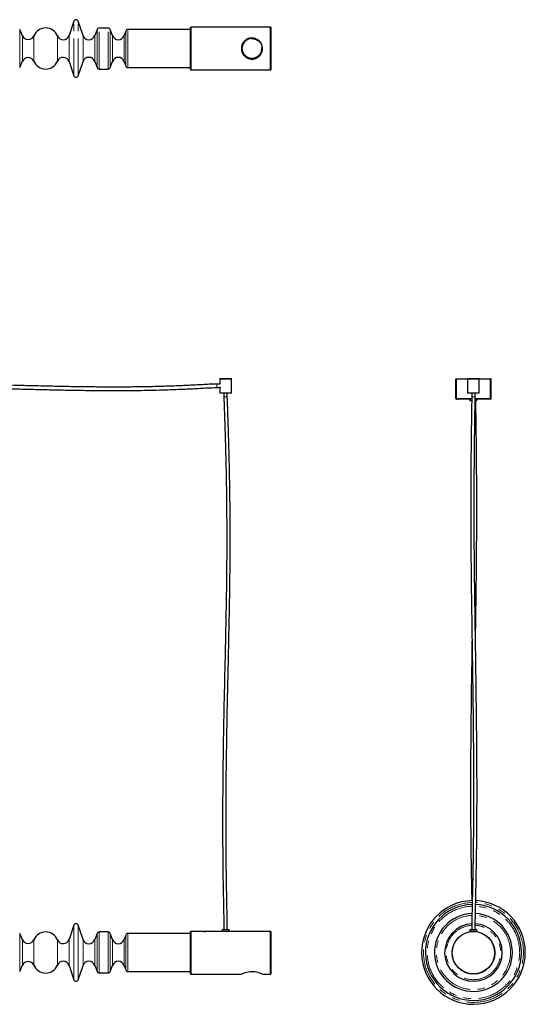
# Model space of a CAD drawing. Header units: millimetres. Extents: x 163 to 1905, y 712 to 2432.
# Tile 2 of 2: x 1042 to 1905, y 712 to 2393. Entities that reach past the tile are written whole.
import ezdxf

# ---------------------------------------------------------------- set-up
doc = ezdxf.new("R2010")
doc.units = ezdxf.units.MM
doc.header["$LTSCALE"] = 10
doc.linetypes.add('PHANTOM', pattern=[12.7, 6.35, -1.27, 1.27, -1.27, 1.27, -1.27])

msp = doc.modelspace()

# ---------------------------------------------------------------- linework, layer by layer
at = {"color": 7, "linetype": 'Continuous', "lineweight": 25}
for p, q in [((1134.2, 2390.3), (1126.1, 2366.1)), ((1149.9, 2366.1), (1141.8, 2390.3)), ((1046.3, 2365.5), (1041.7, 2376.4)), ((1173.8, 2376.2), (1170, 2365.8)), ((1192.5, 2378.8), (1177.5, 2378.8)), ((1200, 2365.8), (1196.2, 2376.2)), ((1222.9, 2373.7), (1220, 2365.8)), ((1333.3, 2376.3), (1226.6, 2376.3)), ((1333.8, 2380.3), (1333.3, 2379.8)), ((1333.3, 2307.8), (1333.3, 2379.8)), ((1470, 2380.3), (1333.8, 2380.3)), ((1333.8, 2380.3), (1333.8, 2307.3)), ((1470.3, 2380), (1470, 2380.3)), ((1470, 2307.3), (1470, 2380.3)), ((1470.3, 2380), (1470.3, 2307.6)), ((1041.7, 2311.3), (1046.3, 2322.1)), ((1126.1, 2321.6), (1134.2, 2297.3)), ((1141.8, 2297.3), (1149.9, 2321.6)), ((1170, 2321.8), (1173.8, 2311.4)), ((1196.2, 2311.4), (1200, 2321.8)), ((1220, 2321.8), (1222.9, 2313.9)), ((1177.5, 2308.8), (1192.5, 2308.8)), ((1226.6, 2311.3), (1333.3, 2311.3)), ((1333.3, 2307.8), (1333.8, 2307.3)), ((1333.8, 2307.3), (1470, 2307.3)), ((1470, 2307.3), (1470.3, 2307.6)), ((1383.4, 1771), (1378.3, 1771)), ((1378.3, 1765.1), (1383.4, 1765.1)), ((1383.6, 1780.1), (1383.3, 1779.8)), ((1383.3, 1779.8), (1383.3, 1771.5)), ((1403.3, 1779.8), (1383.3, 1779.8)), ((1383.3, 1765.1), (1383.3, 1756.1)), ((1383.3, 1765.1), (1383.3, 1765.1)), ((1383.8, 1765.1), (1383.3, 1765.1)), ((1383.6, 1780.1), (1403, 1780.1)), ((1383.8, 1766.2), (1383.8, 1765.1)), ((1403.3, 1779.8), (1403, 1780.1)), ((1403.3, 1756.1), (1403.3, 1779.8)), ((1786.5, 1780.1), (1787.5, 1780.1)), ((1786.5, 1746.6), (1786.5, 1780.1)), ((1787.5, 1746.6), (1787.5, 1780.1)), ((1787.6, 1780.1), (1806.8, 1780.1)), ((1787.6, 1746.6), (1787.6, 1780.1)), ((1806.8, 1780.1), (1806.5, 1779.8)), ((1806.5, 1779.8), (1806.5, 1756.1)), ((1816.5, 1779.8), (1806.5, 1779.8)), ((1806.8, 1780.1), (1816.5, 1780.1)), ((1816.5, 1780.1), (1826.2, 1780.1)), ((1826.5, 1779.8), (1816.5, 1779.8)), ((1826.5, 1779.8), (1826.2, 1780.1)), ((1826.2, 1780.1), (1845.4, 1780.1)), ((1826.5, 1756.1), (1826.5, 1779.8)), ((1845.4, 1746.6), (1845.4, 1780.1)), ((1846.5, 1780.1), (1845.5, 1780.1)), ((1845.5, 1746.6), (1845.5, 1780.1)), ((1846.5, 1746.6), (1846.5, 1780.1)), ((1383.3, 1756.1), (1383.8, 1755.6)), ((1383.3, 1756.1), (1403.3, 1756.1)), ((1402.8, 1755.6), (1383.8, 1755.6)), ((1390.3, 1755.6), (1390.3, 1749.1)), ((1396.2, 1749.1), (1396.2, 1755.6)), ((1402.8, 1755.6), (1403.3, 1756.1)), ((1806.5, 1756.1), (1807, 1755.6)), ((1806.5, 1756.1), (1816.5, 1756.1)), ((1816.5, 1755.6), (1807, 1755.6)), ((1813.6, 1755.6), (1813.6, 1749.1)), ((1816.5, 1756.1), (1826.5, 1756.1)), ((1826, 1755.6), (1816.5, 1755.6)), ((1819.5, 1749.1), (1819.5, 1755.6)), ((1826, 1755.6), (1826.5, 1756.1)), ((1786.5, 1746.6), (1787.5, 1746.6)), ((1813.6, 1745.1), (1788, 1745.1)), ((1810.5, 1745.1), (1810.5, 1742.6)), ((1811.7, 1742.6), (1810.5, 1742.6)), ((1813.5, 1742.6), (1811.7, 1742.6)), ((1822.5, 1742.6), (1819.4, 1742.6)), ((1845, 1745.1), (1819.5, 1745.1)), ((1822.5, 1742.6), (1822.5, 1745.1)), ((1846.5, 1746.6), (1845.5, 1746.6)), ((1134.2, 847.1), (1126.1, 822.8)), ((1149.9, 822.8), (1141.8, 847.1)), ((1046.3, 822.3), (1041.7, 833.1)), ((1173.8, 832.9), (1170, 822.6)), ((1192.5, 835.6), (1177.5, 835.6)), ((1200, 822.6), (1196.2, 832.9)), ((1222.9, 830.4), (1220, 822.6)), ((1333.3, 833.1), (1226.6, 833.1)), ((1333.8, 836.6), (1333.3, 836.1)), ((1333.3, 764.1), (1333.3, 836.1)), ((1355.8, 836.6), (1333.8, 836.6)), ((1333.8, 836.6), (1333.8, 763.6)), ((1356, 836.6), (1359.6, 836.6)), ((1374.3, 836.6), (1359.8, 836.6)), ((1387.3, 836.6), (1378.3, 836.6)), ((1387.3, 839.1), (1387.3, 836.6)), ((1394.8, 839.1), (1387.3, 839.1)), ((1394.8, 836.6), (1387.3, 836.6)), ((1399.3, 839.1), (1394.8, 839.1)), ((1399.3, 836.6), (1394.8, 836.6)), ((1399.3, 836.6), (1399.3, 839.1)), ((1408.3, 836.6), (1399.3, 836.6)), ((1424, 836.6), (1412.3, 836.6)), ((1436.3, 836.6), (1430.6, 836.6)), ((1446, 836.6), (1440.3, 836.6)), ((1456.8, 836.6), (1452.6, 836.6)), ((1470, 836.6), (1460.8, 836.6)), ((1470.3, 836.3), (1470, 836.6)), ((1470, 763.6), (1470, 836.6)), ((1470.3, 836.3), (1470.3, 763.9)), ((1810.5, 839.1), (1810.5, 836.6)), ((1822.5, 839.1), (1810.5, 839.1)), ((1822.5, 836.6), (1810.5, 836.6)), ((1811.5, 836.6), (1811.5, 836.2)), ((1821.5, 836.2), (1821.5, 836.6)), ((1822.5, 836.6), (1822.5, 839.1)), ((1041.7, 768), (1046.3, 778.9)), ((1126.1, 778.3), (1134.2, 754.1)), ((1141.8, 754.1), (1149.9, 778.3)), ((1170, 778.6), (1173.8, 768.2)), ((1196.2, 768.2), (1200, 778.6)), ((1220, 778.6), (1222.9, 770.7)), ((1177.5, 765.6), (1192.5, 765.6)), ((1226.6, 768.1), (1333.3, 768.1)), ((1333.3, 764.1), (1333.8, 763.6)), ((1333.8, 763.6), (1420.3, 763.6)), ((1456.3, 763.6), (1470, 763.6)), ((1470, 763.6), (1470.3, 763.9))]:
    msp.add_line(p, q, dxfattribs=at)
at = {"color": 7, "linetype": 'PHANTOM', "lineweight": 18}
for p, q in [((1134.2, 2297.3), (1134.2, 2390.3)), ((1141.8, 2297.3), (1141.8, 2390.3)), ((1041.7, 2311.3), (1041.7, 2376.4)), ((1173.8, 2311.4), (1173.8, 2376.2)), ((1177.5, 2308.8), (1177.5, 2378.8)), ((1192.5, 2308.8), (1192.5, 2378.8)), ((1196.2, 2311.4), (1196.2, 2376.2)), ((1222.9, 2313.9), (1222.9, 2373.7)), ((1226.6, 2311.3), (1226.6, 2376.3)), ((1046.3, 2322.1), (1046.3, 2365.5)), ((1065.9, 2322.1), (1065.9, 2365.5)), ((1106.2, 2322.3), (1106.2, 2365.4)), ((1126.1, 2321.6), (1126.1, 2366.1)), ((1149.9, 2321.6), (1149.9, 2366.1)), ((1170, 2321.8), (1170, 2365.8)), ((1200, 2321.8), (1200, 2365.8)), ((1220, 2321.8), (1220, 2365.8)), ((1378.3, 1771), (1378.3, 1765.1)), ((1396.2, 1749.1), (1390.3, 1749.1)), ((1819.5, 1749.1), (1813.6, 1749.1)), ((1813.6, 1746.6), (1787.6, 1746.6)), ((1845.4, 1746.6), (1819.5, 1746.6)), ((1134.2, 800.6), (1134.2, 847.1)), ((1141.8, 800.6), (1141.8, 847.1)), ((1041.7, 800.6), (1041.7, 833.1)), ((1173.8, 800.6), (1173.8, 832.9)), ((1177.5, 800.6), (1177.5, 835.6)), ((1192.5, 800.6), (1192.5, 835.6)), ((1196.2, 800.6), (1196.2, 832.9)), ((1222.9, 800.6), (1222.9, 830.4)), ((1226.6, 800.6), (1226.6, 833.1)), ((1046.3, 800.6), (1046.3, 822.3)), ((1065.9, 800.6), (1065.9, 822.3)), ((1106.2, 800.6), (1106.2, 822.1)), ((1126.1, 800.6), (1126.1, 822.8)), ((1149.9, 800.6), (1149.9, 822.8)), ((1170, 800.6), (1170, 822.6)), ((1200, 800.6), (1200, 822.6)), ((1220, 800.6), (1220, 822.6)), ((1041.7, 768), (1041.7, 800.6)), ((1046.3, 778.9), (1046.3, 800.6)), ((1065.9, 778.9), (1065.9, 800.6)), ((1106.2, 779), (1106.2, 800.6)), ((1126.1, 778.3), (1126.1, 800.6)), ((1134.2, 754.1), (1134.2, 800.6)), ((1141.8, 754.1), (1141.8, 800.6)), ((1149.9, 778.3), (1149.9, 800.6)), ((1170, 778.6), (1170, 800.6)), ((1173.8, 768.2), (1173.8, 800.6)), ((1177.5, 765.6), (1177.5, 800.6)), ((1192.5, 765.6), (1192.5, 800.6)), ((1196.2, 768.2), (1196.2, 800.6)), ((1200, 778.6), (1200, 800.6)), ((1220, 778.6), (1220, 800.6)), ((1222.9, 770.7), (1222.9, 800.6)), ((1226.6, 768.1), (1226.6, 800.6))]:
    msp.add_line(p, q, dxfattribs=at)
at = {"color": 7, "linetype": 'Continuous', "lineweight": 25, "flags": 128}
msp.add_lwpolyline([(1420.3, 763.6), (1420.4, 763.6), (1420.8, 763.9), (1421.7, 764.3), (1423, 764.8), (1424.6, 765.5), (1426.7, 766.3), (1429.2, 767.1), (1432, 767.7), (1435.2, 768.2), (1438, 768.3), (1441, 768.2), (1443.5, 767.9), (1446, 767.4), (1448.4, 766.8), (1450.5, 766), (1452.6, 765.3), (1454.2, 764.5), (1455.4, 764), (1456.1, 763.6), (1456.3, 763.6), (1456.3, 763.6)], dxfattribs=at)
at = {"color": 7, "linetype": 'Continuous', "lineweight": 25}
for centre, radius in [((1438.3, 2343.8), 17.5), ((1816.5, 800.1), 36.5), ((1816.5, 800.1), 36.2)]:
    msp.add_circle(centre, radius, dxfattribs=at)
at = {"color": 7, "linetype": 'PHANTOM', "lineweight": 18}
msp.add_circle((1438.3, 2343.8), 16.5, dxfattribs=at)
at = {"color": 7, "linetype": 'Continuous', "lineweight": 25}
for centre, radius, start, end in [((1138, 2389.1), 4, 18.499, 161.501), ((1086, 2357), 21.9, 22.6199, 156.9421), ((1177.5, 2374.8), 4, 90, 160), ((1192.5, 2374.8), 4, 20, 90), ((1226.6, 2372.3), 4, 90, 160), ((1056.1, 2369.7), 10.6, 203.0579, 336.9421), ((1116, 2369.5), 10.6, 202.6199, 341.501), ((1160, 2369.5), 10.6, 198.499, 340), ((1210, 2369.5), 10.6, 200, 340), ((1056.1, 2317.9), 10.6, 23.0579, 156.9421), ((1086, 2330.7), 21.9, 203.0579, 337.3801), ((1116, 2318.2), 10.6, 18.499, 157.3801), ((1160, 2318.2), 10.6, 20, 161.501), ((1210, 2318.2), 10.6, 20, 160), ((1177.5, 2312.8), 4, 200, 270), ((1192.5, 2312.8), 4, 270, 340), ((1226.6, 2315.3), 4, 200, 270), ((1138, 2298.6), 4, 198.499, 341.501), ((1816.5, 800.6), 88.5, 91.3544, 0), ((1816.5, 800.6), 82, 91.564, 0), ((1816.5, 800.6), 82, 0, 87.4299), ((1816.5, 800.6), 88.5, 0, 87.531), ((1816.5, 800.6), 66.5, 92.2082, 0), ((1816.5, 800.6), 66.5, 0, 86.9682), ((1138, 845.8), 4, 18.499, 161.501), ((1816.5, 800.6), 49.2, 93.3353, 0), ((1816.5, 800.6), 49.2, 0, 86.4526), ((1086, 813.7), 21.9, 22.6199, 156.9421), ((1177.5, 831.6), 4, 90, 160), ((1192.5, 831.6), 4, 20, 90), ((1226.6, 829.1), 4, 90, 160), ((1056.1, 826.4), 10.6, 203.0579, 336.9421), ((1116, 826.2), 10.6, 202.6199, 341.501), ((1160, 826.2), 10.6, 198.499, 340), ((1210, 826.2), 10.6, 200, 340), ((1056.1, 774.7), 10.6, 23.0579, 156.9421), ((1086, 787.4), 21.9, 203.0579, 337.3801), ((1116, 774.9), 10.6, 18.499, 157.3801), ((1160, 774.9), 10.6, 20, 161.501), ((1210, 774.9), 10.6, 20, 160), ((1177.5, 769.6), 4, 200, 270), ((1192.5, 769.6), 4, 270, 340), ((1226.6, 772.1), 4, 200, 270), ((1138, 755.3), 4, 198.499, 341.501)]:
    msp.add_arc(centre, radius, start, end, dxfattribs=at)
at = {"color": 7, "linetype": 'PHANTOM', "lineweight": 18}
for radius, start, end in [(85.3, 91.4555, 0), (78.9, 91.6696, 0), (78.9, 0, 87.3792), (85.3, 0, 87.4827), (63.3, 92.3758, 0), (63.3, 0, 87.0277), (46.5, 93.5824, 270), (46.5, 270, 86.2805)]:
    msp.add_arc((1816.5, 800.6), radius, start, end, dxfattribs=at)
at = {"color": 7, "linetype": 'Continuous', "lineweight": 25}
for points, knots in [([(1456.3, 2343.8), (1456.2, 2342.9), (1456.1, 2341), (1455.5, 2338.2), (1454.4, 2335.6), (1452.9, 2333.2), (1451, 2331), (1448.8, 2329.1), (1446.1, 2327.5), (1443.2, 2326.4), (1440.1, 2325.8), (1437.2, 2325.8), (1434.4, 2326.2), (1431.9, 2326.9), (1429.4, 2328.1), (1427.1, 2329.6), (1425, 2331.6), (1423.1, 2333.9), (1421.6, 2336.7), (1420.7, 2339.7), (1420.2, 2342.7), (1420.3, 2345.6), (1420.8, 2348.4), (1421.7, 2351), (1423, 2353.4), (1424.6, 2355.7), (1426.7, 2357.7), (1429.2, 2359.5), (1432, 2360.8), (1435, 2361.6), (1438.1, 2361.9), (1440.9, 2361.7), (1443.6, 2361.1), (1446.1, 2360.1), (1448.4, 2358.8), (1450.7, 2357), (1452.7, 2354.8), (1454.3, 2352.2), (1455.5, 2349.3), (1456.2, 2346.4), (1456.2, 2344.6), (1456.3, 2343.8)], [0, 0, 0, 0, 0.0243811, 0.0495171, 0.0738866, 0.098891, 0.1247265, 0.1512104, 0.1788819, 0.2074497, 0.233404, 0.2603199, 0.2833711, 0.3070667, 0.3307207, 0.3549219, 0.3814511, 0.4086826, 0.4362716, 0.4648014, 0.4901341, 0.5163263, 0.5398303, 0.563982, 0.5882168, 0.6130397, 0.6395895, 0.666842, 0.6944585, 0.723042, 0.7480106, 0.7738577, 0.7966758, 0.8200806, 0.8444724, 0.8694326, 0.8966209, 0.9245866, 0.9517661, 0.9799039, 1, 1, 1, 1]), ([(1378.3, 1771), (1374, 1770.9), (1365.7, 1770.6), (1353.7, 1769.9), (1342.2, 1769.3), (1330.8, 1768.7), (1319.4, 1768.2), (1303, 1767.5), (1281.6, 1766.8), (1259.5, 1766.3), (1242, 1766.1), (1229.6, 1765.9), (1217.7, 1765.9), (1205.8, 1765.8), (1193.3, 1765.8), (1179.9, 1765.9), (1159.9, 1766.1), (1133.9, 1766.4), (1101.8, 1767.1), (1069.5, 1767.8), (1041.4, 1768.5), (1017.4, 1769.1), (997.7, 1769.7), (982.3, 1770.1), (971.5, 1770.4), (965.4, 1770.5), (959.4, 1770.7), (953.8, 1770.8), (948.6, 1770.9), (944.7, 1771), (942.5, 1771), (941.8, 1771)], [0, 0, 0, 0, 0.029651, 0.056502, 0.082802, 0.10899, 0.13492, 0.16087, 0.221665, 0.282184, 0.312847, 0.341643, 0.367936, 0.394438, 0.423093, 0.454051, 0.486702, 0.56001, 0.632936, 0.706964, 0.781926, 0.826275, 0.87198, 0.917282, 0.931969, 0.946123, 0.959801, 0.972836, 0.984814, 0.995211, 1, 1, 1, 1]), ([(941.8, 1765.1), (942.6, 1765.1), (945, 1765.1), (949.2, 1765), (954, 1764.9), (958.8, 1764.8), (964.9, 1764.6), (972.3, 1764.4), (983.3, 1764.1), (996.5, 1763.8), (1015.6, 1763.3), (1038.4, 1762.7), (1061.5, 1762.1), (1080.8, 1761.6), (1096.5, 1761.3), (1112.2, 1761), (1127.8, 1760.7), (1143.1, 1760.4), (1159, 1760.2), (1176.2, 1760), (1195.8, 1759.9), (1216.6, 1759.9), (1238, 1760.1), (1259.2, 1760.4), (1278, 1760.9), (1294.6, 1761.3), (1309, 1761.9), (1323.3, 1762.4), (1336.9, 1763.1), (1349.6, 1763.8), (1363.3, 1764.6), (1372.8, 1764.9), (1378.3, 1765.1)], [0, 0, 0, 0, 0.0057351, 0.0167456, 0.0282692, 0.0393554, 0.0495668, 0.0698362, 0.0902395, 0.1254005, 0.1602032, 0.2215586, 0.2824524, 0.3185353, 0.3545439, 0.390473, 0.4264136, 0.4618389, 0.4951268, 0.5355568, 0.5803831, 0.629517, 0.6788073, 0.7271722, 0.7750399, 0.8080063, 0.8413142, 0.8744836, 0.9060146, 0.9346304, 0.9624102, 1, 1, 1, 1]), ([(1383.3, 1771.5), (1383.3, 1771.5), (1383.3, 1771.4), (1383.3, 1771.3), (1383.4, 1771), (1383.5, 1770.8)], [0, 0, 0, 0, 0.311435, 0.622703, 1, 1, 1, 1]), ([(1390.3, 1749.1), (1390.3, 1748.4), (1390.4, 1746.8), (1390.4, 1744.1), (1390.6, 1740.8), (1390.7, 1737.3), (1390.8, 1733.9), (1390.9, 1730.6), (1391, 1727.7), (1391.2, 1723.3), (1391.4, 1717), (1391.7, 1707.9), (1392.1, 1697.5), (1392.4, 1685.9), (1392.9, 1670.6), (1393.4, 1651.8), (1393.9, 1629.8), (1394.5, 1602.8), (1394.9, 1570.9), (1395.2, 1534), (1395.3, 1493.3), (1395, 1449), (1394.3, 1400.9), (1393.4, 1353.1), (1392.1, 1294.3), (1390.5, 1224.6), (1389, 1144), (1388.3, 1083.2), (1388.2, 1042.3), (1388.1, 1021.1), (1388.1, 999.9), (1388.3, 978.8), (1388.4, 960.6), (1388.6, 945.5), (1388.7, 935.6), (1388.8, 927.7), (1388.9, 921.6), (1389.1, 914.5), (1389.2, 906.6), (1389.4, 897.9), (1389.5, 888.5), (1389.7, 878.6), (1389.9, 869.2), (1390.1, 860.5), (1390.2, 852.9), (1390.3, 845.7), (1390.3, 841.2), (1390.3, 839.1)], [0, 0, 0, 0, 0.002196, 0.005324, 0.009013, 0.01293, 0.016808, 0.020437, 0.023654, 0.026368, 0.034981, 0.044371, 0.056407, 0.069207, 0.082589, 0.106998, 0.131322, 0.155007, 0.195927, 0.236624, 0.2767, 0.329908, 0.382641, 0.435196, 0.487676, 0.576479, 0.665047, 0.753415, 0.776699, 0.800002, 0.823284, 0.846603, 0.869478, 0.883122, 0.896453, 0.902229, 0.90902, 0.916806, 0.925543, 0.935157, 0.945517, 0.956443, 0.967685, 0.9765, 0.985044, 0.993011, 1, 1, 1, 1]), ([(1396.2, 839.1), (1396.2, 841.3), (1396.2, 846.2), (1396.1, 853.7), (1396, 861.6), (1395.8, 869.6), (1395.6, 878.1), (1395.5, 886.9), (1395.3, 895.7), (1395.1, 904.1), (1395, 912.4), (1394.8, 921.1), (1394.7, 929.8), (1394.5, 945.6), (1394.2, 968.6), (1394, 1006.5), (1394, 1052.1), (1394.6, 1119.6), (1395.9, 1201.2), (1397.7, 1281.4), (1399.1, 1346), (1400.1, 1395), (1400.8, 1444.3), (1401.2, 1494), (1401.1, 1539.7), (1400.7, 1581.7), (1400.1, 1619.8), (1399.4, 1649.6), (1398.8, 1670.9), (1398.4, 1683.5), (1398, 1695.8), (1397.7, 1705.7), (1397.4, 1713.7), (1397.2, 1720), (1397, 1726.7), (1396.8, 1732.6), (1396.6, 1737.5), (1396.4, 1741.3), (1396.3, 1744.5), (1396.2, 1747.1), (1396.2, 1748.5), (1396.2, 1749.1)], [0, 0, 0, 0, 0.007492, 0.015893, 0.024716, 0.033597, 0.042262, 0.052944, 0.062597, 0.071017, 0.080661, 0.090176, 0.099693, 0.109161, 0.142496, 0.175452, 0.234099, 0.292798, 0.397842, 0.503209, 0.556984, 0.610893, 0.66497, 0.719392, 0.774705, 0.815657, 0.857777, 0.900092, 0.91412, 0.928009, 0.941574, 0.954613, 0.960889, 0.967902, 0.97536, 0.982871, 0.987396, 0.991586, 0.99525, 0.998156, 1, 1, 1, 1]), ([(1813.6, 1749.1), (1813.6, 1748.6), (1813.6, 1747.3), (1813.6, 1744.8), (1813.5, 1741), (1813.4, 1736.3), (1813.3, 1731), (1813.2, 1725.5), (1813.1, 1718.2), (1813, 1709.3), (1812.8, 1695.8), (1812.6, 1679.3), (1812.4, 1660.8), (1812.2, 1643.3), (1812.1, 1627.3), (1812, 1612.3), (1812, 1599.2), (1811.9, 1587.9), (1811.9, 1577.7), (1811.9, 1567.2), (1811.9, 1556.1), (1811.9, 1544.3), (1811.9, 1532), (1811.9, 1519.4), (1812, 1506.6), (1812.1, 1489.8), (1812.3, 1469.2), (1812.5, 1444.9), (1812.8, 1421.2), (1813.1, 1397.7), (1813.5, 1374.2), (1813.8, 1350.8), (1814.2, 1327.3), (1814.8, 1284.9), (1815.7, 1223.5), (1816.5, 1143.1), (1816.7, 1082.6), (1816.6, 1041.8), (1816.5, 1020.6), (1816.3, 999.5), (1816.1, 978.5), (1815.9, 962.7), (1815.7, 952.1), (1815.6, 946.6), (1815.5, 941.2), (1815.4, 935.7), (1815.3, 929.8), (1815.2, 923.1), (1815, 915.3), (1814.9, 906.8), (1814.7, 897.8), (1814.4, 888.4), (1814.2, 878.6), (1814, 869.2), (1813.9, 860.6), (1813.7, 852.9), (1813.6, 845.8), (1813.6, 841.2), (1813.6, 839.1)], [0, 0, 0, 0, 0.001614, 0.004078, 0.008556, 0.0139, 0.019779, 0.025932, 0.032137, 0.043829, 0.055364, 0.07668, 0.098048, 0.116559, 0.134186, 0.150738, 0.166036, 0.177293, 0.188103, 0.199619, 0.211882, 0.224877, 0.238333, 0.252419, 0.266537, 0.280441, 0.30793, 0.334439, 0.360316, 0.386176, 0.411978, 0.437724, 0.463483, 0.489205, 0.577707, 0.665975, 0.754046, 0.777252, 0.800478, 0.823682, 0.846923, 0.869702, 0.875807, 0.881846, 0.887821, 0.893734, 0.899861, 0.9072, 0.915821, 0.925668, 0.935263, 0.945598, 0.956493, 0.967699, 0.976489, 0.985014, 0.992978, 1, 1, 1, 1]), ([(1819.5, 839.1), (1819.5, 841.3), (1819.5, 846), (1819.6, 853.4), (1819.8, 861.2), (1819.9, 869.1), (1820.1, 877.6), (1820.3, 886.4), (1820.5, 895), (1820.7, 902.8), (1820.8, 910), (1821, 916.9), (1821.1, 923.8), (1821.2, 930.6), (1821.5, 945.2), (1821.9, 967.3), (1822.3, 1004.8), (1822.6, 1049.9), (1822.6, 1116.6), (1821.9, 1197.3), (1820.9, 1273.8), (1820, 1332.2), (1819.4, 1372.6), (1818.8, 1413.3), (1818.3, 1454.5), (1817.9, 1496.4), (1817.8, 1529.9), (1817.8, 1554.6), (1817.8, 1569.9), (1817.8, 1584.6), (1817.9, 1597.5), (1817.9, 1608.9), (1818, 1619.2), (1818, 1630.2), (1818.1, 1640.2), (1818.2, 1649.1), (1818.3, 1656.6), (1818.3, 1664.3), (1818.4, 1672.3), (1818.5, 1681), (1818.7, 1690.4), (1818.8, 1699.8), (1818.9, 1708.7), (1819, 1717), (1819.1, 1725.1), (1819.3, 1731.9), (1819.3, 1737.2), (1819.4, 1741.2), (1819.4, 1744.5), (1819.5, 1747), (1819.5, 1748.5), (1819.5, 1749.1)], [0, 0, 0, 0, 0.007342, 0.015613, 0.024318, 0.033099, 0.04168, 0.052285, 0.061895, 0.07031, 0.078024, 0.085543, 0.093079, 0.100605, 0.108097, 0.141078, 0.173665, 0.231634, 0.289656, 0.393483, 0.497618, 0.541912, 0.586276, 0.630719, 0.675929, 0.722102, 0.768981, 0.786315, 0.803333, 0.819482, 0.834698, 0.845978, 0.856939, 0.868937, 0.882056, 0.890004, 0.898241, 0.906728, 0.915415, 0.924726, 0.935181, 0.946517, 0.955618, 0.964808, 0.973813, 0.982286, 0.987149, 0.991508, 0.995216, 0.998104, 1, 1, 1, 1]), ([(1787.5, 1746.6), (1787.6, 1746.4), (1787.6, 1746.3), (1787.7, 1746.2), (1787.7, 1746.2)], [0, 0, 0, 0, 0.955868, 1, 1, 1, 1]), ([(1820, 1334.4), (1820, 1334.7), (1820.2, 1349.3), (1820.6, 1378.5), (1821.3, 1422.1), (1821.8, 1466.5), (1822, 1501.1), (1822.1, 1525.8), (1822.2, 1540.1), (1822.2, 1554.3), (1822.2, 1568.2), (1822.1, 1581.6), (1822.1, 1594.4), (1822, 1606.5), (1822, 1617.6), (1821.9, 1628.4), (1821.8, 1639.2), (1821.7, 1650.8), (1821.6, 1663), (1821.5, 1674.4), (1821.4, 1685), (1821.2, 1694.9), (1821.1, 1705.5), (1821, 1715.1), (1820.8, 1723.4), (1820.7, 1730.2), (1820.6, 1736), (1820.6, 1740.1), (1820.5, 1742), (1820.5, 1742.6)], [0, 0, 0, 0, 0.001768, 0.107773, 0.214103, 0.322721, 0.433701, 0.468733, 0.503796, 0.538805, 0.573281, 0.606189, 0.637409, 0.66688, 0.695031, 0.719417, 0.745968, 0.774452, 0.80457, 0.836053, 0.85817, 0.882658, 0.908808, 0.935649, 0.953305, 0.970203, 0.985733, 0.996054, 1, 1, 1, 1]), ([(1845.4, 1746.2), (1845.4, 1746.2), (1845.5, 1746.3), (1845.5, 1746.4), (1845.5, 1746.6)], [0, 0, 0, 0, 0.044132, 1, 1, 1, 1]), ([(1814.1, 1334.4), (1814, 1332), (1813.9, 1321.9), (1813.3, 1284.8), (1812.4, 1223.4), (1811.6, 1143.1), (1811.4, 1082.5), (1811.6, 1041.7), (1811.7, 1020.6), (1811.8, 999.5), (1812, 978.4), (1812.3, 962.6), (1812.4, 952), (1812.5, 946.5), (1812.6, 941.1), (1812.7, 935.6), (1812.8, 929.7), (1813, 923), (1813.1, 915.2), (1813.3, 906.7), (1813.5, 897.8), (1813.6, 891.9), (1813.7, 888.9)], [0, 0, 0, 0, 0.016067, 0.068608, 0.249388, 0.429688, 0.609584, 0.656984, 0.704426, 0.751824, 0.799298, 0.84584, 0.858317, 0.870662, 0.882878, 0.894967, 0.907481, 0.922471, 0.940081, 0.9602, 0.979806, 1, 1, 1, 1]), ([(1359.8, 836.6), (1359.7, 836.6), (1359.7, 836.6), (1359.4, 836.6), (1358.9, 836.5), (1358.2, 836.5), (1357.5, 836.5), (1356.9, 836.5), (1356.3, 836.5), (1355.9, 836.6), (1355.8, 836.6), (1355.8, 836.6), (1355.8, 836.6)], [0, 0, 0, 0, 0.107261, 0.214518, 0.321876, 0.4293, 0.536614, 0.643814, 0.751073, 0.858473, 0.965876, 1, 1, 1, 1]), ([(1378.3, 836.6), (1378.2, 836.6), (1378.2, 836.6), (1377.9, 836.6), (1377.4, 836.5), (1376.7, 836.5), (1376, 836.5), (1375.4, 836.5), (1374.8, 836.5), (1374.4, 836.6), (1374.3, 836.6), (1374.3, 836.6), (1374.3, 836.6)], [0, 0, 0, 0, 0.107261, 0.214518, 0.321876, 0.4293, 0.536614, 0.643814, 0.751073, 0.858473, 0.965876, 1, 1, 1, 1]), ([(1398.5, 836.6), (1398.5, 836.6), (1398.3, 836.6), (1397.5, 836.4), (1396.1, 836.3), (1394.5, 836.2), (1392.7, 836.2), (1391, 836.3), (1389.5, 836.4), (1388.5, 836.5), (1388, 836.6), (1388.1, 836.6), (1388.1, 836.6)], [0, 0, 0, 0, 0.106621, 0.213215, 0.32049, 0.42824, 0.53524, 0.641435, 0.748023, 0.855587, 0.963196, 1, 1, 1, 1]), ([(1412.3, 836.6), (1412.2, 836.6), (1412.2, 836.6), (1411.9, 836.6), (1411.4, 836.5), (1410.7, 836.5), (1410, 836.5), (1409.4, 836.5), (1408.8, 836.5), (1408.4, 836.6), (1408.3, 836.6), (1408.3, 836.6), (1408.3, 836.6)], [0, 0, 0, 0, 0.107261, 0.214518, 0.321876, 0.4293, 0.536614, 0.643814, 0.751073, 0.858473, 0.965876, 1, 1, 1, 1]), ([(1424.9, 836.5), (1424.7, 836.5), (1424.3, 836.5), (1423.9, 836.6), (1423.9, 836.6), (1424, 836.6)], [0, 0, 0, 0, 0.373345, 0.792183, 1, 1, 1, 1]), ([(1430.6, 836.6), (1430.6, 836.6), (1430.7, 836.6), (1430.4, 836.6), (1429.9, 836.5), (1429, 836.5), (1428, 836.4), (1426.8, 836.4), (1425.7, 836.5), (1425.2, 836.5), (1424.9, 836.5)], [0, 0, 0, 0, 0.023168, 0.157576, 0.292591, 0.432091, 0.577547, 0.727785, 0.880065, 1, 1, 1, 1]), ([(1440.3, 836.6), (1440.2, 836.6), (1440.2, 836.6), (1439.9, 836.6), (1439.4, 836.5), (1438.7, 836.5), (1438, 836.5), (1437.4, 836.5), (1436.8, 836.5), (1436.4, 836.6), (1436.3, 836.6), (1436.3, 836.6), (1436.3, 836.6)], [0, 0, 0, 0, 0.1072608, 0.2145178, 0.3218757, 0.4292999, 0.5366143, 0.643814, 0.7510732, 0.8584731, 0.9658756, 1, 1, 1, 1]), ([(1446.9, 836.5), (1446.7, 836.5), (1446.3, 836.5), (1445.9, 836.6), (1445.9, 836.6), (1446, 836.6)], [0, 0, 0, 0, 0.3733453, 0.792183, 1, 1, 1, 1]), ([(1452.6, 836.6), (1452.6, 836.6), (1452.7, 836.6), (1452.4, 836.6), (1451.9, 836.5), (1451, 836.5), (1450, 836.4), (1448.8, 836.4), (1447.7, 836.5), (1447.2, 836.5), (1446.9, 836.5)], [0, 0, 0, 0, 0.0231684, 0.1575758, 0.2925907, 0.4320913, 0.5775466, 0.7277855, 0.8800654, 1, 1, 1, 1]), ([(1460.8, 836.6), (1460.7, 836.6), (1460.7, 836.6), (1460.4, 836.6), (1459.9, 836.5), (1459.2, 836.5), (1458.5, 836.5), (1457.9, 836.5), (1457.3, 836.5), (1456.9, 836.6), (1456.8, 836.6), (1456.8, 836.6), (1456.8, 836.6)], [0, 0, 0, 0, 0.107261, 0.214518, 0.321876, 0.4293, 0.536614, 0.643814, 0.751073, 0.858473, 0.965876, 1, 1, 1, 1])]:
    msp.add_open_spline(points, degree=3, knots=knots, dxfattribs=at)
for points in [[(1786.5, 1746.6), (1786.6, 1746.4), (1786.6, 1746), (1787, 1745.5), (1787.5, 1745.1), (1787.9, 1745.1), (1788, 1745.1)], [(1788, 1745.1), (1788, 1745.1), (1787.9, 1745.1), (1787.8, 1745.5), (1787.7, 1746), (1787.7, 1746.4), (1787.6, 1746.6)], [(1845.4, 1746.6), (1845.4, 1746.4), (1845.3, 1746), (1845.2, 1745.5), (1845.1, 1745.1), (1845.1, 1745.1), (1845, 1745.1)], [(1845, 1745.1), (1845.2, 1745.1), (1845.6, 1745.1), (1846.1, 1745.5), (1846.5, 1746), (1846.5, 1746.4), (1846.5, 1746.6)]]:
    msp.add_open_spline(points, degree=3, dxfattribs=at)

doc.saveas('drawing.dxf')
